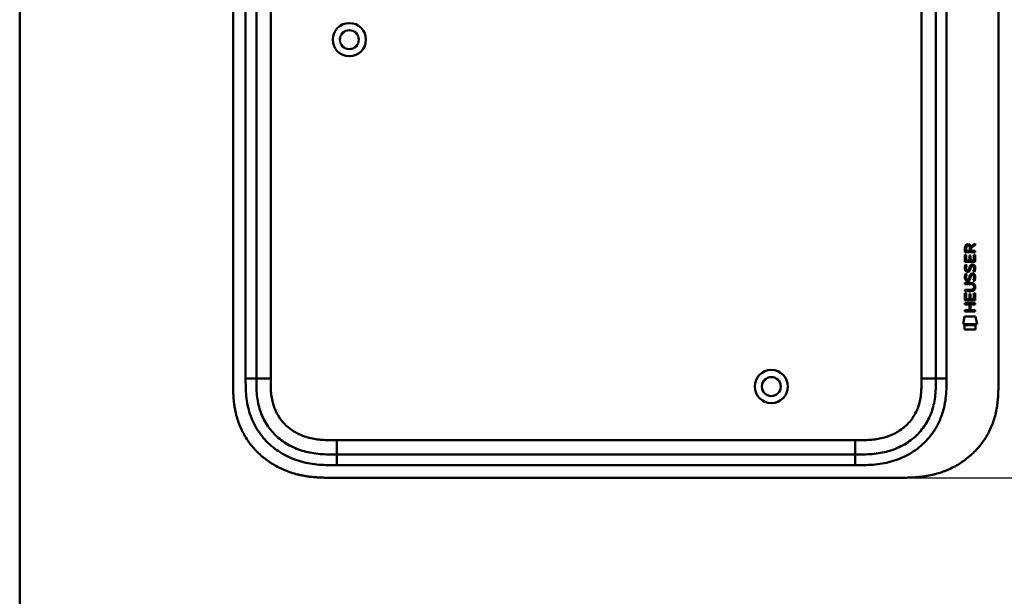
# Model space of a CAD drawing. Header units: millimetres. Extents: x 20 to 833, y 20 to 574.
# Tile 12 of 23: x 20 to 295, y 235 to 396. Entities that reach past the tile are written whole.
import ezdxf

# ---------------------------------------------------------------- set-up
doc = ezdxf.new("R2010")
doc.units = ezdxf.units.MM
doc.header["$LTSCALE"] = 2
for name, color, linetype, lineweight in [('Bemaßungen(DIN)', 7, 'Continuous', 25), ('Sichtbare Kanten(DIN)', 7, 'Continuous', 50), ('Sichtbare tangentiale Kanten(DIN)', 7, 'Continuous', 50), ('Skizziergeometrie(DIN)', 7, 'Continuous', 50)]:
    doc.layers.add(name, color=color, linetype=linetype, lineweight=lineweight)
doc.styles.add('STANDARD-DIN~0', font='arial.ttf')
doc.dimstyles.new('CAD-LAN', dxfattribs={"dimscale": 2, "dimtxt": 3.5, "dimasz": 2.5, "dimexe": 3.175, "dimexo": 0, "dimgap": 0.8, "dimtad": 1, "dimrnd": 1e-08, "dimtxsty": 'STANDARD-DIN~0', "dimcen": 0.09, "dimdle": 10, "dimclrd": 250, "dimclre": 250, "dimclrt": 250, "dimadec": 0, "dimazin": 2, "dimtfac": 1, "dimtmove": 0, "dimatfit": 3, "dimfxl": 1, "dimtolj": 1, "dimtzin": 0, "dimlwd": 25, "dimlwe": 25, "dimarcsym": 0})

# ---------------------------------------------------------------- blocks, each defined once
blk = doc.blocks.new('Ränder Standardrahmen')
at = {"layer": 'Skizziergeometrie(DIN)', "flags": 128}
blk.add_lwpolyline([(10, 10), (10, 287), (410, 287), (410, 10), (10, 10)], dxfattribs=at)
blk = doc.blocks.new('*D21')
at = {"layer": 'Bemaßungen(DIN)', "color": 250, "linetype": 'Continuous', "lineweight": 25, "true_color": 0x3f3f3f, "transparency": 16777216}
for p, q in [((266.65, 513.36), (343.99, 513.36)), ((337.64, 508.36), (337.64, 273.36)), ((266.65, 268.36), (343.99, 268.36))]:
    blk.add_line(p, q, dxfattribs=at)
at = {"layer": 'Bemaßungen(DIN)', "color": 250, "linetype": 'Continuous', "true_color": 0x3f3f3f, "transparency": 16777216}
for points in [[(336.81, 508.36), (338.48, 508.36), (337.64, 513.36)], [(336.81, 273.36), (338.48, 273.36), (337.64, 268.36)]]:
    blk.add_solid(points, dxfattribs=at)
at = {"layer": 'Defpoints', "color": 0, "linetype": 'Continuous', "transparency": 16777216}
for p in [(266.65, 513.36), (266.65, 268.36), (337.64, 268.36)]:
    blk.add_point(p, dxfattribs=at)
at = {"layer": 'Bemaßungen(DIN)', "color": 250, "linetype": 'Continuous', "lineweight": 25, "true_color": 0x3f3f3f, "transparency": 16777216, "insert": (328.89, 383.04), "char_height": 7, "attachment_point": 1, "rotation": 90, "style": 'STANDARD-DIN~0'}
blk.add_mtext('\\A1;245', dxfattribs=at)

msp = doc.modelspace()

# ---------------------------------------------------------------- linework, layer by layer
at = {"layer": 'Sichtbare Kanten(DIN)'}
for p, q in [((79.685, 486.577), (79.685, 295.146)), ((86.185, 485.577), (86.185, 296.146)), ((276.185, 296.146), (276.185, 485.577)), ((293.685, 486.577), (293.685, 295.146)), ((285.998, 333.055), (287.194, 333.845)), ((287.193, 333.411), (286.051, 332.656)), ((287.194, 333.845), (287.193, 333.411)), ((284.331, 328.695), (284.333, 330.699)), ((284.333, 331.425), (284.335, 332.739)), ((287.192, 331.423), (284.333, 331.425)), ((284.333, 330.699), (284.681, 330.699)), ((284.681, 330.699), (284.68, 329.072)), ((284.684, 332.695), (284.683, 331.807)), ((284.683, 331.807), (285.701, 331.806)), ((285.574, 329.071), (285.575, 330.518)), ((285.575, 330.518), (285.924, 330.518)), ((285.701, 331.806), (285.701, 332.694)), ((285.924, 330.518), (285.923, 329.071)), ((286.051, 332.656), (286.05, 331.806)), ((286.05, 331.806), (287.192, 331.805)), ((286.841, 329.07), (286.843, 330.717)), ((286.843, 330.717), (287.191, 330.717)), ((287.191, 330.717), (287.19, 328.693)), ((287.192, 331.805), (287.192, 331.423)), ((287.19, 328.693), (284.331, 328.695)), ((284.503, 327.921), (284.841, 327.821)), ((284.68, 329.072), (285.574, 329.071)), ((285.923, 329.071), (286.841, 329.07)), ((284.501, 325.375), (284.839, 325.274)), ((284.699, 326.59), (284.706, 326.572)), ((285.383, 326.492), (285.394, 326.509)), ((286.429, 325.072), (286.418, 325.072)), ((286.431, 327.618), (286.42, 327.618)), ((284.326, 322.845), (285.972, 322.843)), ((284.326, 322.468), (284.326, 322.845)), ((285.996, 322.466), (284.326, 322.468)), ((284.697, 324.043), (284.704, 324.026)), ((285.381, 323.945), (285.392, 323.962)), ((284.322, 317.957), (284.324, 319.962)), ((284.324, 320.533), (284.325, 320.91)), ((285.97, 320.531), (284.324, 320.533)), ((284.324, 319.962), (284.672, 319.961)), ((284.325, 320.91), (285.994, 320.909)), ((284.672, 319.961), (284.671, 318.334)), ((285.566, 318.334), (285.567, 319.78)), ((285.567, 319.78), (285.915, 319.78)), ((285.915, 319.78), (285.914, 318.333)), ((286.833, 318.333), (286.834, 319.98)), ((286.834, 319.98), (287.183, 319.979)), ((286.876, 321.681), (286.876, 321.691)), ((287.183, 319.979), (287.181, 317.955)), ((284.32, 316.787), (284.32, 317.164)), ((284.32, 317.164), (287.179, 317.162)), ((285.563, 316.786), (284.32, 316.787)), ((287.181, 317.955), (284.322, 317.957)), ((284.671, 318.334), (285.566, 318.334)), ((285.562, 315.228), (285.563, 316.786)), ((285.914, 318.333), (286.833, 318.333)), ((285.92, 316.786), (285.918, 315.228)), ((287.179, 316.785), (285.92, 316.786)), ((287.179, 317.162), (287.179, 316.785)), ((284.319, 315.229), (285.562, 315.228)), ((284.319, 314.852), (284.319, 315.229)), ((287.177, 314.85), (284.319, 314.852)), ((285.918, 315.228), (287.178, 315.227)), ((287.178, 315.227), (287.177, 314.85)), ((283.788, 311.275), (284.247, 313.408)), ((287.703, 311.272), (283.788, 311.275)), ((284.247, 313.408), (287.253, 313.406)), ((287.253, 313.406), (287.703, 311.272)), ((284.246, 309.847), (284.247, 310.989)), ((287.243, 309.845), (284.246, 309.847)), ((284.247, 310.989), (287.244, 310.987)), ((287.244, 310.987), (287.243, 309.845)), ((108.724, 274.862), (253.647, 274.862)), ((107.724, 268.362), (266.647, 268.362))]:
    msp.add_line(p, q, dxfattribs=at)
for centre, radius in [((112.185, 390.862), 4.65), ((112.185, 390.862), 2.65), ((230.185, 293.862), 4.65), ((230.185, 293.862), 2.65)]:
    msp.add_circle(centre, radius, dxfattribs=at)
for centre, major_axis, ratio, start_param, end_param in [((285.862, 331.922), (0.976, -1.274), 0.5180415, 2.7627686, 3.7355131), ((284.47, 331.841), (-1.242, -1.64), 0.5994938, 2.7365723, 3.5673799), ((285.965, 329.7), (-1.103, -3.296), 0.2312948, 5.9540546, 6.015014), ((285.444, 327.384), (-0.574, -1.004), 0.5438409, 5.8950231, 6.3553168), ((285.325, 326.516), (-0.098, -0.139), 0.3641716, 1.3429, 1.6509781), ((285.771, 323.387), (0.838, 1.64), 0.4594521, 5.9760112, 6.497704), ((285.772, 325.931), (-0.839, -1.642), 0.4591024, 2.8345951, 3.3559829), ((286.049, 327.401), (1.192, 3.54), 0.2215161, 2.8263053, 2.8854462), ((285.45, 324.846), (0.583, 1.012), 0.541605, 2.7569093, 3.2147406), ((285.323, 323.97), (0.098, 0.139), 0.3641716, 4.4844927, 4.7925708), ((282.151, 318.169), (4.814, 4.313), 0.3742661, 5.9599282, 6.6783921), ((282.155, 325.214), (4.808, -4.323), 0.3742014, 5.888113, 6.6064523), ((263.443, 341.518), (23.266, -20.361), 0.1371339, 6.127502, 6.402435)]:
    msp.add_ellipse(centre, major_axis=major_axis, ratio=ratio, start_param=start_param, end_param=end_param, dxfattribs=at)
for points in [[(284.335, 332.739), (284.35, 333.18), (284.582, 333.643), (285.195, 333.642)], [(285.701, 332.694), (285.702, 332.967), (285.615, 333.293), (285.199, 333.293)], [(284.302, 327.245), (284.319, 327.384), (284.361, 327.591), (284.432, 327.764)], [(284.432, 327.764), (284.451, 327.814), (284.503, 327.921), (284.503, 327.921)], [(284.841, 327.821), (284.841, 327.821), (284.721, 327.494), (284.686, 327.357)], [(285.574, 327.027), (285.658, 327.395), (285.761, 327.606), (285.902, 327.774)], [(285.902, 327.774), (285.995, 327.884), (286.125, 327.956), (286.305, 327.98)], [(286.305, 327.98), (286.592, 328.019), (286.875, 327.918), (287.068, 327.602)], [(284.379, 326.443), (284.289, 326.684), (284.26, 326.917), (284.302, 327.245)], [(284.3, 324.699), (284.317, 324.838), (284.359, 325.045), (284.43, 325.218)], [(284.939, 325.982), (284.715, 326.015), (284.485, 326.161), (284.379, 326.443)], [(284.43, 325.218), (284.449, 325.267), (284.501, 325.375), (284.501, 325.375)], [(284.686, 327.357), (284.622, 327.104), (284.616, 326.88), (284.675, 326.664)], [(284.839, 325.274), (284.839, 325.274), (284.719, 324.948), (284.684, 324.81)], [(284.911, 326.36), (285.058, 326.3), (285.247, 326.336), (285.352, 326.45)], [(285.093, 325.969), (284.993, 325.971), (284.972, 325.977), (284.939, 325.982)], [(285.721, 326.334), (285.606, 326.124), (285.411, 325.965), (285.093, 325.969)], [(285.394, 326.509), (285.463, 326.618), (285.519, 326.782), (285.574, 327.027)], [(285.572, 324.481), (285.656, 324.848), (285.759, 325.06), (285.9, 325.227)], [(285.914, 326.877), (285.859, 326.637), (285.797, 326.472), (285.721, 326.334)], [(285.9, 325.227), (285.993, 325.338), (286.123, 325.41), (286.303, 325.434)], [(285.962, 327.075), (285.955, 327.045), (285.915, 326.879), (285.914, 326.877)], [(286.146, 324.954), (286.076, 324.865), (286.015, 324.727), (285.96, 324.529)], [(286.148, 327.5), (286.078, 327.412), (286.017, 327.274), (285.962, 327.075)], [(286.418, 325.072), (286.296, 325.072), (286.221, 325.039), (286.146, 324.954)], [(286.42, 327.618), (286.298, 327.618), (286.223, 327.586), (286.148, 327.5)], [(286.303, 325.434), (286.59, 325.472), (286.873, 325.372), (287.066, 325.055)], [(286.623, 326.036), (286.623, 326.036), (286.778, 326.29), (286.837, 326.574)], [(286.992, 325.949), (286.972, 325.953), (286.623, 326.036), (286.623, 326.036)], [(286.837, 326.574), (286.906, 326.907), (286.906, 327.183), (286.8, 327.381)], [(287.217, 326.667), (287.187, 326.336), (287.029, 326.006), (286.992, 325.949)], [(287.066, 325.055), (287.176, 324.875), (287.23, 324.656), (287.23, 324.386)], [(287.068, 327.602), (287.179, 327.421), (287.232, 327.202), (287.232, 326.933)], [(287.232, 326.933), (287.232, 326.848), (287.225, 326.762), (287.217, 326.667)], [(284.377, 323.896), (284.287, 324.137), (284.258, 324.37), (284.3, 324.699)], [(284.936, 323.436), (284.713, 323.469), (284.483, 323.614), (284.377, 323.896)], [(284.684, 324.81), (284.62, 324.557), (284.614, 324.333), (284.673, 324.117)], [(284.909, 323.813), (285.056, 323.753), (285.244, 323.789), (285.35, 323.904)], [(285.091, 323.423), (284.99, 323.424), (284.969, 323.431), (284.936, 323.436)], [(285.719, 323.787), (285.604, 323.578), (285.409, 323.419), (285.091, 323.423)], [(285.392, 323.962), (285.46, 324.072), (285.517, 324.235), (285.572, 324.481)], [(285.912, 324.33), (285.857, 324.09), (285.795, 323.925), (285.719, 323.787)], [(285.96, 324.529), (285.953, 324.499), (285.913, 324.333), (285.912, 324.33)], [(286.621, 323.489), (286.621, 323.489), (286.776, 323.743), (286.835, 324.028)], [(286.99, 323.402), (286.97, 323.407), (286.621, 323.489), (286.621, 323.489)], [(286.835, 324.028), (286.904, 324.361), (286.904, 324.637), (286.798, 324.834)], [(287.215, 324.121), (287.185, 323.79), (287.027, 323.46), (286.99, 323.402)], [(287.23, 324.386), (287.23, 324.301), (287.223, 324.216), (287.215, 324.121)]]:
    msp.add_open_spline(points, degree=3, dxfattribs=at)
for points, knots in [([(286.876, 321.691), (286.876, 321.738), (286.873, 321.784), (286.857, 321.92), (286.835, 322.007), (286.76, 322.158), (286.714, 322.22), (286.594, 322.325), (286.523, 322.365), (286.306, 322.449), (286.146, 322.466), (285.996, 322.466)], [0, 0, 0, 0, 0.01400423, 0.01400423, 0.0408947, 0.0408947, 0.06439039, 0.06439039, 0.08887549, 0.08887549, 0.13413559, 0.13413559, 0.13413559, 0.13413559]), ([(79.685, 295.146), (79.685, 294.848), (79.685, 294.249), (79.691, 293.495), (79.704, 292.739), (79.721, 292.13), (79.755, 291.367), (79.793, 290.756), (79.868, 289.837), (79.97, 288.917), (80.181, 287.539), (80.436, 286.322), (80.843, 284.819), (81.243, 283.636), (81.835, 282.192), (82.381, 281.068), (83.152, 279.709), (83.836, 278.664), (84.77, 277.415), (85.578, 276.463), (86.659, 275.34), (87.577, 274.496), (88.784, 273.512), (89.795, 272.784), (91.11, 271.951), (92.2, 271.348), (93.601, 270.675), (94.751, 270.201), (96.218, 269.692), (97.411, 269.351), (98.768, 269.038), (99.68, 268.868), (100.594, 268.727), (101.205, 268.647), (101.968, 268.564), (102.579, 268.51), (103.342, 268.455), (103.952, 268.423), (104.864, 268.387), (106.075, 268.362), (107.126, 268.361), (107.724, 268.362)], [0.00000945, 0.00000945, 0.00000945, 0.00000945, 0.02084254, 0.04167563, 0.05209218, 0.07292527, 0.08334182, 0.10417491, 0.11459146, 0.14584109, 0.16667419, 0.20834037, 0.22917346, 0.27083965, 0.29167274, 0.33333892, 0.35417201, 0.3958382, 0.41667129, 0.45833747, 0.47917057, 0.52083675, 0.54166984, 0.58333603, 0.60416912, 0.6458353, 0.66666839, 0.70833458, 0.72916767, 0.77083385, 0.79166695, 0.82291658, 0.83333313, 0.85416622, 0.86458277, 0.88541586, 0.89583241, 0.9166655, 0.92708204, 0.95833168, 0.99999787, 0.99999787, 0.99999787, 0.99999787]), ([(86.185, 296.146), (86.185, 295.346), (86.187, 293.762), (86.317, 291.456), (86.647, 289.239), (87.395, 286.41), (88.954, 283.132), (91.784, 279.789), (95.368, 277.246), (98.802, 275.884), (101.72, 275.247), (103.985, 274.97), (106.322, 274.863), (107.918, 274.862), (108.724, 274.862)], [41.2275228, 41.2275228, 41.2275228, 41.2275228, 41.4710255, 41.7145268, 41.9580281, 42.2015293, 42.6885319, 43.1755344, 43.662537, 44.1495395, 44.3930408, 44.6365421, 44.8800433, 45.1235454, 45.1235454, 45.1235454, 45.1235454]), ([(253.647, 274.862), (254.452, 274.862), (256.049, 274.863), (258.386, 274.97), (260.651, 275.247), (263.568, 275.884), (267.003, 277.246), (270.587, 279.789), (273.417, 283.132), (274.976, 286.41), (275.724, 289.239), (276.053, 291.456), (276.184, 293.762), (276.185, 295.346), (276.185, 296.146)], [59.6158828, 59.6158828, 59.6158828, 59.6158828, 59.8593849, 60.1028861, 60.3463874, 60.5898887, 61.0768912, 61.5638938, 62.0508963, 62.5378989, 62.7814001, 63.0249014, 63.2684027, 63.5119054, 63.5119054, 63.5119054, 63.5119054]), ([(266.647, 268.362), (267.232, 268.364), (268.411, 268.377), (269.9, 268.441), (271.398, 268.556), (272.601, 268.694), (274.105, 268.936), (275.305, 269.188), (276.795, 269.583), (277.975, 269.964), (279.425, 270.525), (280.563, 271.041), (281.948, 271.769), (283.023, 272.418), (284.315, 273.307), (285.305, 274.08), (286.479, 275.116), (287.364, 275.999), (288.396, 277.164), (289.16, 278.14), (290.032, 279.41), (290.661, 280.462), (291.359, 281.812), (291.847, 282.917), (292.367, 284.322), (292.713, 285.461), (293.061, 286.895), (293.275, 288.047), (293.471, 289.486), (293.575, 290.634), (293.652, 292.06), (293.685, 293.475), (293.685, 294.592), (293.685, 295.146)], [0.00000689, 0.00000689, 0.00000689, 0.00000689, 0.0407043, 0.08140172, 0.10175042, 0.14244784, 0.16279654, 0.20349396, 0.22384266, 0.26454008, 0.28488878, 0.3255862, 0.3459349, 0.38663232, 0.40698102, 0.44767844, 0.46802714, 0.50872456, 0.52907326, 0.56977068, 0.59011938, 0.6308168, 0.6511655, 0.69186291, 0.71221162, 0.75290903, 0.77325774, 0.81395515, 0.83430386, 0.87500127, 0.89534998, 0.93604739, 0.97674481, 0.97674481, 0.97674481, 0.97674481])]:
    msp.add_open_spline(points, degree=3, knots=knots, dxfattribs=at)
at = {"layer": 'Sichtbare tangentiale Kanten(DIN)'}
for p, q in [((83.185, 296.146), (83.185, 485.577)), ((90.185, 485.577), (90.185, 296.146)), ((272.185, 296.146), (272.185, 485.577)), ((279.185, 485.577), (279.185, 296.146)), ((86.185, 296.146), (83.185, 296.146)), ((90.185, 296.146), (86.185, 296.146)), ((272.185, 296.146), (276.185, 296.146)), ((276.185, 296.146), (279.185, 296.146)), ((108.723, 278.862), (253.647, 278.862)), ((108.723, 274.862), (108.723, 278.862)), ((253.647, 278.862), (253.647, 274.862)), ((108.724, 274.862), (108.724, 271.862)), ((253.647, 274.862), (253.647, 271.862)), ((253.647, 271.862), (108.724, 271.862))]:
    msp.add_line(p, q, dxfattribs=at)
for points, knots in [([(108.724, 271.862), (107.918, 271.862), (106.271, 271.863), (103.747, 271.976), (101.225, 272.283), (97.909, 273.006), (93.93, 274.58), (89.739, 277.551), (86.406, 281.484), (84.568, 285.353), (83.701, 288.642), (83.327, 291.166), (83.186, 293.699), (83.185, 295.346), (83.185, 296.146)], [41.2275225, 41.2275225, 41.2275225, 41.2275225, 41.4710252, 41.7145264, 41.9580277, 42.201529, 42.6885315, 43.1755341, 43.6625366, 44.1495392, 44.3930404, 44.6365417, 44.880043, 45.123546, 45.123546, 45.123546, 45.123546]), ([(90.185, 296.146), (90.185, 295.911), (90.185, 295.675), (90.186, 295.44), (90.186, 295.296), (90.187, 295.153), (90.188, 295.009), (90.188, 294.937), (90.189, 294.865), (90.19, 294.793), (90.191, 294.649), (90.193, 294.506), (90.196, 294.362), (90.197, 294.286), (90.199, 294.21), (90.2, 294.133), (90.202, 294.057), (90.204, 293.981), (90.206, 293.905), (90.21, 293.753), (90.215, 293.6), (90.222, 293.442), (90.235, 293.134), (90.251, 292.84), (90.273, 292.535), (90.273, 292.528), (90.274, 292.52), (90.274, 292.513), (90.32, 291.896), (90.386, 291.307), (90.482, 290.718), (90.484, 290.709), (90.485, 290.7), (90.487, 290.691), (90.586, 290.093), (90.716, 289.502), (90.88, 288.932), (90.883, 288.922), (90.886, 288.911), (90.889, 288.901)], [0, 0, 0, 0, 0.07060207, 0.07060207, 0.07060207, 0.11373454, 0.11373454, 0.11373454, 0.13530078, 0.13530078, 0.13530078, 0.17843325, 0.17843325, 0.17843325, 0.20129346, 0.20129346, 0.20129346, 0.22415366, 0.22415366, 0.22415366, 0.26987408, 0.26987408, 0.26987408, 0.35911937, 0.35911937, 0.35911937, 0.36131491, 0.36131491, 0.36131491, 0.54166811, 0.54166811, 0.54166811, 0.54438603, 0.54438603, 0.54438603, 0.72751094, 0.72751094, 0.72751094, 0.73075248, 0.73075248, 0.73075248, 0.73075248]), ([(253.647, 278.862), (253.811, 278.862), (253.974, 278.862), (254.138, 278.862), (254.58, 278.862), (255.023, 278.864), (255.465, 278.87), (255.618, 278.873), (255.77, 278.875), (255.922, 278.879), (255.999, 278.881), (256.075, 278.882), (256.151, 278.884), (256.227, 278.887), (256.303, 278.889), (256.383, 278.891), (256.693, 278.902), (256.987, 278.914), (257.293, 278.932), (257.3, 278.932), (257.307, 278.933), (257.315, 278.933), (257.932, 278.969), (258.52, 279.021), (259.113, 279.097), (259.122, 279.098), (259.132, 279.099), (259.141, 279.1), (259.741, 279.178), (260.333, 279.279), (260.923, 279.41), (260.928, 279.411), (260.934, 279.413), (260.939, 279.414), (261.538, 279.548), (262.135, 279.714), (262.714, 279.912), (262.718, 279.913), (262.721, 279.915), (262.724, 279.916), (263.311, 280.117), (263.892, 280.355), (264.451, 280.628), (265.01, 280.901), (265.555, 281.211), (266.074, 281.556), (266.594, 281.9), (267.092, 282.281), (267.56, 282.693), (268.03, 283.107), (268.475, 283.559), (268.881, 284.035), (269.285, 284.51), (269.658, 285.018), (269.989, 285.546), (270.318, 286.071), (270.612, 286.625), (270.861, 287.189), (271.108, 287.748), (271.318, 288.331), (271.487, 288.92), (271.488, 288.924), (271.49, 288.928), (271.491, 288.932), (271.657, 289.51), (271.786, 290.097), (271.884, 290.691), (271.885, 290.7), (271.887, 290.709), (271.888, 290.718), (271.984, 291.307), (272.051, 291.896), (272.096, 292.513), (272.097, 292.52), (272.097, 292.528), (272.098, 292.535), (272.12, 292.84), (272.136, 293.134), (272.148, 293.435), (272.161, 293.746), (272.169, 294.054), (272.175, 294.362), (272.185, 294.959), (272.185, 295.553), (272.185, 296.146)], [0, 0, 0, 0, 0.0490861, 0.0490861, 0.0490861, 0.1818558, 0.1818558, 0.1818558, 0.2275663, 0.2275663, 0.2275663, 0.2504221, 0.2504221, 0.2504221, 0.2732779, 0.2732779, 0.2732779, 0.3625385, 0.3625385, 0.3625385, 0.364701, 0.364701, 0.364701, 0.5447622, 0.5447622, 0.5447622, 0.5475767, 0.5475767, 0.5475767, 0.7297298, 0.7297298, 0.7297298, 0.7313799, 0.7313799, 0.7313799, 0.9165087, 0.9165087, 0.9165087, 0.9175934, 0.9175934, 0.9175934, 1.1050048, 1.1050048, 1.1050048, 1.2924795, 1.2924795, 1.2924795, 1.479975, 1.479975, 1.479975, 1.6686942, 1.6686942, 1.6686942, 1.8566744, 1.8566744, 1.8566744, 2.0435423, 2.0435423, 2.0435423, 2.2286346, 2.2286346, 2.2286346, 2.2299611, 2.2299611, 2.2299611, 2.4117644, 2.4117644, 2.4117644, 2.4144823, 2.4144823, 2.4144823, 2.594841, 2.594841, 2.594841, 2.5970368, 2.5970368, 2.5970368, 2.6862842, 2.6862842, 2.6862842, 2.7781364, 2.7781364, 2.7781364, 2.9561211, 2.9561211, 2.9561211, 2.9561211]), ([(279.185, 296.146), (279.185, 295.346), (279.184, 293.699), (279.043, 291.166), (278.67, 288.642), (277.803, 285.353), (276.248, 282.081), (274.572, 279.891), (273.873, 279.112)], [59.6158822, 59.6158822, 59.6158822, 59.6158822, 59.8593852, 60.1028865, 60.3463878, 60.589889, 61.0768916, 61.3761038, 61.3761038, 61.3761038, 61.3761038]), ([(90.889, 288.901), (91.06, 288.311), (91.267, 287.739), (91.509, 287.189), (91.759, 286.625), (92.052, 286.071), (92.381, 285.546), (92.712, 285.018), (93.085, 284.51), (93.49, 284.035), (93.895, 283.56), (94.339, 283.109), (94.808, 282.695), (95.276, 282.282), (95.775, 281.901), (96.296, 281.556), (96.816, 281.211), (97.36, 280.901), (97.92, 280.628), (98.479, 280.356), (99.059, 280.117), (99.646, 279.916), (99.649, 279.915), (99.653, 279.913), (99.656, 279.912), (100.236, 279.714), (100.832, 279.548), (101.431, 279.414), (101.437, 279.413), (101.442, 279.411), (101.447, 279.41), (102.037, 279.279), (102.629, 279.178), (103.229, 279.1), (103.239, 279.099), (103.248, 279.098), (103.257, 279.097), (103.85, 279.021), (104.438, 278.969), (105.055, 278.933), (105.063, 278.933), (105.07, 278.932), (105.078, 278.932), (105.383, 278.914), (105.677, 278.902), (105.979, 278.892), (106.288, 278.882), (106.597, 278.875), (106.905, 278.87), (107.513, 278.862), (108.118, 278.862), (108.723, 278.862)], [0, 0, 0, 0, 0.1818471, 0.1818471, 0.1818471, 0.3687122, 0.3687122, 0.3687122, 0.5566899, 0.5566899, 0.5566899, 0.7451003, 0.7451003, 0.7451003, 0.9328992, 0.9328992, 0.9328992, 1.1203708, 1.1203708, 1.1203708, 1.3077792, 1.3077792, 1.3077792, 1.3088638, 1.3088638, 1.3088638, 1.4939899, 1.4939899, 1.4939899, 1.4956398, 1.4956398, 1.4956398, 1.6777905, 1.6777905, 1.6777905, 1.6806002, 1.6806002, 1.6806002, 1.8606637, 1.8606637, 1.8606637, 1.8628262, 1.8628262, 1.8628262, 1.9520853, 1.9520853, 1.9520853, 2.0438684, 2.0438684, 2.0438684, 2.2253748, 2.2253748, 2.2253748, 2.2253748]), ([(273.873, 279.112), (273.435, 278.623), (271.774, 276.943), (268.441, 274.58), (264.462, 273.006), (261.145, 272.283), (258.623, 271.976), (256.099, 271.863), (254.452, 271.862), (253.647, 271.862)], [61.3761038, 61.3761038, 61.3761038, 61.3761038, 61.5638941, 62.0508967, 62.5378992, 62.7814005, 63.0249017, 63.268403, 63.5119057, 63.5119057, 63.5119057, 63.5119057])]:
    msp.add_open_spline(points, degree=3, knots=knots, dxfattribs=at)

# ---------------------------------------------------------------- block references
at = {"xscale": 2, "yscale": 2, "zscale": 2}
msp.add_blockref('Ränder Standardrahmen', (0, 0), dxfattribs=at)

# ---------------------------------------------------------------- dimensions: what is measured, and where the dimension line sits
at = {"layer": 'Bemaßungen(DIN)', "color": 250, "linetype": 'Continuous', "lineweight": 25, "true_color": 0x3f3f3f}
dim = msp.add_linear_dim(base=(337.642, 268.362), p1=(266.647, 513.362), p2=(266.647, 268.362), angle=90, dimstyle='CAD-LAN', override={"dimgap": 0.8, "dimdec": 2, "dimtol": 0, "dimlim": 0, "dimtp": 0, "dimtm": 0, "dimtdec": 2, "dimtofl": 0, "dimatfit": 1}, dxfattribs=at)
dim.commit()
dim.dimension.update_dxf_attribs({"geometry": '*D21', "text_midpoint": (337.642, 390.862), "dimtype": 160})

doc.saveas('drawing.dxf')
